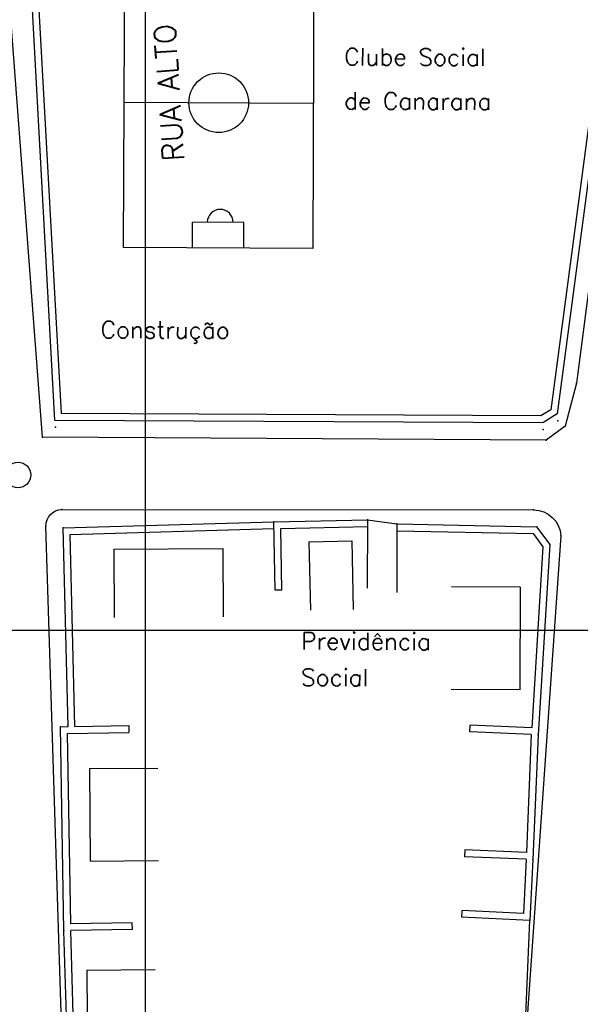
# Model space of a CAD drawing. Header units: millimetres. Extents: x 196436 to 199900, y 8705373 to 8708636.
# Tile 53 of 92: x 198085 to 198151, y 8707056 to 8707171. Entities that reach past the tile are written whole.
import ezdxf
from ezdxf.enums import TextEntityAlignment as Align

# ---------------------------------------------------------------- set-up
doc = ezdxf.new("R2010")
doc.units = ezdxf.units.MM
doc.header["$LTSCALE"] = 5
for name, color, linetype in [('CASA', 6, 'Continuous'), ('MALHA', 9, 'Continuous'), ('MEIO-FIO', 7, 'Continuous'), ('MURO', 9, 'Continuous'), ('QUADRA', 7, 'Continuous'), ('REDE LIXO', 1, 'Continuous'), ('TEXTO', 2, 'Continuous'), ('TXT_NRUA', 3, 'Continuous')]:
    doc.layers.add(name, color=color, linetype=linetype)
doc.styles.add('GEOSIS', font='ROMANS.SHX')

# ---------------------------------------------------------------- blocks, each defined once
blk = doc.blocks.new('A$C6E4D7D70')
at = {"layer": 'CASA'}
for points in [[(2.57, 9.18), (0, 1.6)], [(2.57, 9.18), (7.3, 7.58)], [(7.3, 7.58), (4.74, 0)]]:
    blk.add_lwpolyline(points, dxfattribs=at)
blk = doc.blocks.new('A$C554853E6')
at = {"layer": 'CASA', "rotation": 357.8006497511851}
blk.add_blockref('A$C6E4D7D70', (-0.06, 0.18), dxfattribs=at)
blk = doc.blocks.new('PV')
blk.add_circle((0, 0), 1.49)

msp = doc.modelspace()

# ---------------------------------------------------------------- linework, layer by layer
at = {"layer": 'CASA'}
for points in [[(198126.008, 8707112.911), (198125.974, 8707104.911)], [(198126.008, 8707112.911), (198129.44, 8707112.418)], [(198129.44, 8707112.418), (198129.407, 8707104.418)], [(198096.335, 8707109.469), (198109.102, 8707109.542)], [(198096.335, 8707109.469), (198096.381, 8707101.47)], [(198109.102, 8707109.542), (198109.148, 8707101.543)], [(198143.83, 8707105.017), (198135.83, 8707105.053)], [(198143.83, 8707105.017), (198143.778, 8707093.034)], [(198143.778, 8707093.034), (198135.778, 8707093.069)], [(198093.499, 8707083.81), (198101.498, 8707083.871)], [(198093.499, 8707083.81), (198093.582, 8707072.993)], [(198093.582, 8707072.993), (198101.581, 8707073.054)], [(198144.215, 8707048.549), (198144.967, 8707066.033)], [(198093.197, 8707060.251), (198101.196, 8707060.312)], [(198093.197, 8707060.251), (198093.28, 8707049.433)]]:
    msp.add_lwpolyline(points, dxfattribs=at)
for p in [(198126.009, 8707112.911, 686.254), (198129.441, 8707112.418, 686.208)]:
    msp.add_point(p, dxfattribs=at)
at = {"layer": 'MALHA'}
msp.add_line((198100, 8708635.599), (198100, 8705384.785), dxfattribs=at)
msp.add_line((198100, 8708635.599), (198100, 8705384.785), dxfattribs=at)
at = {"layer": 'MALHA', "color": 7}
msp.add_line((196441.61, 8707100), (199000, 8707100), dxfattribs=at)
at = {"layer": 'MEIO-FIO'}
msp.add_lwpolyline([(198156.435, 8707175.142), (198150.414, 8707128.867), (198149.104, 8707123.862), (198146.874, 8707122.218), (198088.016, 8707122.566), (198078.516, 8707247.871)], dxfattribs=at)
msp.add_lwpolyline([(198090.601, 8707042.904), (198088.421, 8707112.148, -0.4129419), (198090.275, 8707114.131), (198145.383, 8707114.063, -0.3963632), (198148.597, 8707111.033), (198144.215, 8707048.549), (198143.848, 8707046.606), (198090.601, 8707042.904)], format="xyb", dxfattribs=at)
for p in [(198150.415, 8707128.867, 685.816), (198149.105, 8707123.862, 685.544), (198088.017, 8707122.566, 688.516), (198146.875, 8707122.218, 685.498), (198090.276, 8707114.131, 687.806), (198145.384, 8707114.063, 685.237), (198088.422, 8707112.148, 687.574), (198148.598, 8707111.033, 684.867)]:
    msp.add_point(p, dxfattribs=at)
at = {"layer": 'MURO'}
for p, q in [((198155.471, 8707186.696, 692.248), (198147.429, 8707125.778, 692.248)), ((198156.264, 8707186.591, 692.248), (198148.172, 8707125.295, 692.248)), ((198089.473, 8707124.538, 692.248), (198086.136, 8707185.399, 692.248)), ((198090.23, 8707125.334, 692.248), (198086.978, 8707184.657, 692.248)), ((198146.247, 8707125.052, 692.248), (198090.23, 8707125.334, 692.248)), ((198147.429, 8707125.778, 692.248), (198146.247, 8707125.052, 692.248)), ((198148.172, 8707125.295, 692.248), (198146.472, 8707124.25, 692.248)), ((198146.472, 8707124.25, 692.248), (198089.473, 8707124.538, 692.248)), ((198090.418, 8707111.963), (198115.032, 8707112.68)), ((198115.032, 8707112.68), (198126.008, 8707112.911)), ((198115.2, 8707104.682), (198115.032, 8707112.68)), ((198090.997, 8707088.725), (198090.418, 8707111.963)), ((198091.237, 8707111.187), (198115.055, 8707111.881)), ((198115.849, 8707111.897), (198126.025, 8707112.111)), ((198116, 8707104.699), (198115.849, 8707111.897)), ((198129.424, 8707111.618), (198145.353, 8707111.296)), ((198129.44, 8707112.418), (198145.763, 8707112.088)), ((198145.763, 8707112.088), (198147.304, 8707110.001)), ((198091.796, 8707088.739), (198091.237, 8707111.187)), ((198145.353, 8707111.296), (198146.487, 8707109.76)), ((198146.487, 8707109.76), (198145.188, 8707088.595)), ((198147.304, 8707110.001), (198145.939, 8707087.763)), ((198116, 8707104.699), (198115.2, 8707104.682)), ((198090.107, 8707088.709), (198090.997, 8707088.725)), ((198090.523, 8707064.849), (198090.107, 8707088.709)), ((198091.796, 8707088.739), (198098.106, 8707088.849)), ((198098.106, 8707088.849), (198098.12, 8707088.049)), ((198145.188, 8707088.595), (198137.979, 8707088.897)), ((198090.921, 8707087.923), (198098.12, 8707088.049)), ((198091.309, 8707065.662), (198090.921, 8707087.923)), ((198145.139, 8707087.797, 684.035), (198137.946, 8707088.098, 686.208)), ((198145.139, 8707087.797), (198144.562, 8707074.011)), ((198145.939, 8707087.763), (198145.328, 8707073.178)), ((198137.369, 8707074.312), (198137.335, 8707073.513)), ((198144.529, 8707073.219), (198137.335, 8707073.513)), ((198144.562, 8707074.011), (198137.369, 8707074.312)), ((198144.529, 8707073.219), (198144.208, 8707066.873)), ((198145.328, 8707073.178), (198144.967, 8707066.033)), ((198137.018, 8707067.236), (198136.977, 8707066.437)), ((198144.208, 8707066.873), (198137.018, 8707067.236)), ((198098.508, 8707065.788), (198091.309, 8707065.662)), ((198098.522, 8707064.988), (198098.508, 8707065.788)), ((198144.967, 8707066.033), (198136.977, 8707066.437)), ((198091.12, 8707044.349, 682.991), (198090.523, 8707064.849, 682.991)), ((198098.522, 8707064.988, 684.68), (198091.322, 8707064.872, 682.991)), ((198091.895, 8707045.198, 682.991), (198091.322, 8707064.872, 682.991))]:
    msp.add_line(p, q, dxfattribs=at)
msp.add_lwpolyline([(198137.946, 8707088.098), (198137.979, 8707088.897)], dxfattribs=at)
for p in [(198148.231, 8707124.497, 685.795), (198089.531, 8707123.74, 688.949), (198146.53, 8707123.452, 685.673), (198115.033, 8707112.68, 686.783), (198090.419, 8707111.963, 687.807), (198145.764, 8707112.088, 685.106), (198147.305, 8707110.001, 684.947), (198090.108, 8707088.709, 684.68), (198090.994, 8707088.874, 684.944), (198145.94, 8707087.763, 684.035), (198145.329, 8707073.178, 684.48), (198144.968, 8707066.033, 684.766), (198090.524, 8707064.849, 682.828)]:
    msp.add_point(p, dxfattribs=at)
at = {"layer": 'QUADRA'}
for p, q in [((198105.536, 8707144.714), (198105.549, 8707147.713)), ((198111.549, 8707147.687), (198105.549, 8707147.713)), ((198111.536, 8707144.687), (198111.549, 8707147.687))]:
    msp.add_line(p, q, dxfattribs=at)
msp.add_lwpolyline([(198097.633, 8707178.71), (198119.737, 8707178.613), (198119.588, 8707144.652), (198097.485, 8707144.749)], close=True, dxfattribs=at)
msp.add_lwpolyline([(198097.559, 8707161.729), (198119.662, 8707161.632)], dxfattribs=at)
msp.add_circle((198108.611, 8707161.681), 3.488, dxfattribs=at)
msp.add_arc((198108.786, 8707147.699), 1.508, 359.749, 179.749, dxfattribs=at)

# ---------------------------------------------------------------- block references
at = {"layer": 'CASA', "rotation": 22.10539059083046}
msp.add_blockref('A$C554853E6', (198119.986, 8707100.675), dxfattribs=at)
at = {"layer": 'REDE LIXO', "rotation": 154.078539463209}
msp.add_blockref('PV', (198085.158, 8707118.148), dxfattribs=at)

# ---------------------------------------------------------------- texts
at = {"layer": 'TEXTO', "style": 'GEOSIS'}
for s, p in [('Clube Social', (198123.28, 8707165.459)), ('de Canarana', (198123.258, 8707160.311)), ('Construção', (198094.805, 8707133.553)), ('Previdência', (198118.235, 8707097.138)), ('Social', (198118.216, 8707092.891))]:
    msp.add_text(s, height=2, rotation=359.749, dxfattribs=at).set_placement(p, align=Align.BOTTOM_LEFT)
at = {"layer": 'TXT_NRUA', "style": 'GEOSIS'}
msp.add_text('RUA ALTO DA CAPELA', height=2.5, rotation=93.845, dxfattribs=at).set_placement((198105.34, 8707154.975), align=Align.BOTTOM_LEFT)

doc.saveas('drawing.dxf')
